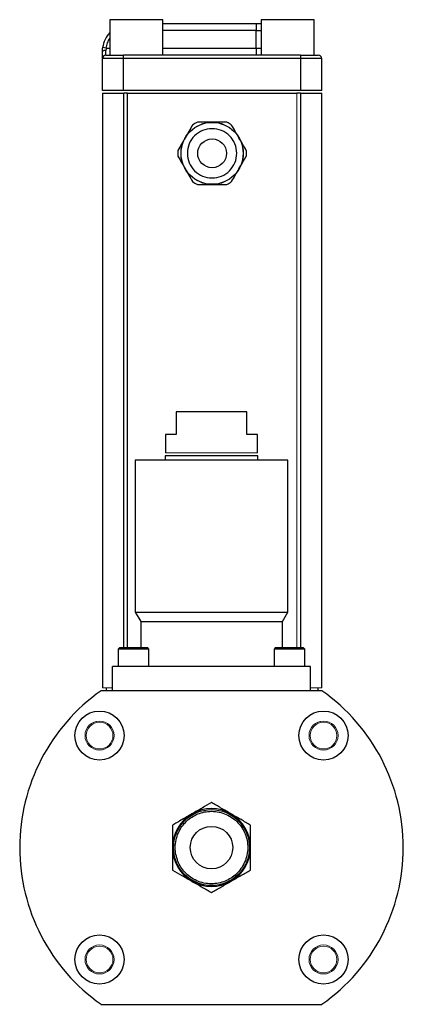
# Model space of a CAD drawing. Header units: inches. Extents: x 3.45 to 9, y 2.87 to 6.42.
# Tile 4 of 6: x 6.77 to 7.19, y 4.09 to 5.17. Entities that reach past the tile are written whole.
import ezdxf

# ---------------------------------------------------------------- set-up
doc = ezdxf.new("R2010")
doc.units = ezdxf.units.IN
doc.header["$MEASUREMENT"] = 0

msp = doc.modelspace()

# ---------------------------------------------------------------- linework, layer by layer
at = {"color": 7, "linetype": 'Continuous', "lineweight": 25}
for p, q in [((6.8699, 5.1732), (6.8699, 5.1341)), ((6.9088, 5.1732), (6.8699, 5.1732)), ((6.9284, 5.1732), (6.9088, 5.1732)), ((6.9284, 5.1341), (6.9284, 5.1732)), ((7.0369, 5.1732), (7.0369, 5.1341)), ((7.0758, 5.1732), (7.0369, 5.1732)), ((7.0954, 5.1732), (7.0758, 5.1732)), ((7.0954, 5.1341), (7.0954, 5.1732)), ((6.9284, 5.1691), (7.0313, 5.1691)), ((7.0313, 5.1691), (7.0313, 5.1613)), ((7.0313, 5.1691), (7.0369, 5.1691)), ((7.0313, 5.1419), (7.0313, 5.1613)), ((6.8659, 5.1419), (6.862, 5.1425)), ((7.0313, 5.1419), (7.0313, 5.1341)), ((6.8851, 5.1302), (6.8617, 5.1302)), ((6.8617, 5.095), (6.8617, 5.1302)), ((6.8656, 5.1341), (6.8656, 5.1392)), ((6.8851, 5.1302), (6.8851, 5.1341)), ((7.0802, 5.1341), (6.8851, 5.1341)), ((7.0802, 5.1302), (6.8851, 5.1302)), ((6.8851, 5.095), (6.8851, 5.1302)), ((7.0802, 5.1341), (7.0802, 5.1302)), ((7.1037, 5.1302), (7.0802, 5.1302)), ((7.0802, 5.1302), (7.0802, 5.095)), ((7.1037, 5.095), (7.1037, 5.1302)), ((6.8851, 5.095), (6.8617, 5.095)), ((6.8617, 5.092), (6.8852, 5.092)), ((6.8617, 5.092), (6.8617, 4.4357)), ((7.0802, 5.095), (6.8851, 5.095)), ((6.8892, 5.092), (6.8852, 5.092)), ((6.8892, 5.092), (7.0761, 5.092)), ((6.8892, 4.48), (6.8892, 5.092)), ((7.0802, 5.092), (7.0761, 5.092)), ((7.1037, 5.095), (7.0802, 5.095)), ((7.0802, 5.092), (7.1037, 5.092)), ((7.1037, 4.4357), (7.1037, 5.092)), ((7.0211, 4.7403), (6.943, 4.7403)), ((6.943, 4.7403), (6.943, 4.7153)), ((7.0211, 4.7153), (7.0211, 4.7403)), ((6.9314, 4.7153), (6.9314, 4.6953)), ((6.943, 4.7153), (6.9314, 4.7153)), ((7.0327, 4.7153), (7.0211, 4.7153)), ((7.0327, 4.6953), (7.0327, 4.7153)), ((6.8979, 4.687), (6.8979, 4.5195)), ((7.0662, 4.687), (6.8979, 4.687)), ((6.9308, 4.692), (6.9308, 4.687)), ((7.0333, 4.692), (6.9308, 4.692)), ((7.0333, 4.687), (7.0333, 4.692)), ((7.0662, 4.5195), (7.0662, 4.687)), ((6.8979, 4.5195), (6.9039, 4.5091)), ((6.8979, 4.5195), (6.982, 4.5195)), ((6.9039, 4.5091), (6.9039, 4.48)), ((6.9039, 4.5091), (7.0602, 4.5091)), ((6.982, 4.5195), (7.0662, 4.5195)), ((7.0602, 4.5091), (7.0662, 4.5195)), ((7.0602, 4.48), (7.0602, 4.5091)), ((6.8804, 4.48), (6.8792, 4.4787)), ((6.8792, 4.4787), (6.8792, 4.4595)), ((6.8804, 4.4787), (6.8792, 4.4787)), ((6.9117, 4.48), (6.8804, 4.48)), ((6.9129, 4.4787), (6.8804, 4.4787)), ((6.9129, 4.4787), (6.9117, 4.48)), ((6.9129, 4.4595), (6.9129, 4.4787)), ((7.0524, 4.48), (7.0512, 4.4787)), ((7.0512, 4.4787), (7.0512, 4.4595)), ((7.0524, 4.4787), (7.0512, 4.4787)), ((7.0837, 4.48), (7.0524, 4.48)), ((7.0849, 4.4787), (7.0524, 4.4787)), ((7.0849, 4.4787), (7.0837, 4.48)), ((7.0849, 4.4595), (7.0849, 4.4787)), ((7.0914, 4.4595), (6.8727, 4.4595)), ((6.8727, 4.4326), (6.8727, 4.4595)), ((7.0914, 4.4326), (7.0914, 4.4595)), ((6.8658, 4.4357), (6.8658, 4.4326)), ((7.0995, 4.4357), (7.0995, 4.4326)), ((7.1039, 4.4326), (6.8601, 4.4326)), ((6.8601, 4.0866), (7.1039, 4.0866))]:
    msp.add_line(p, q, dxfattribs=at)
at = {"color": 8, "linetype": 'Continuous', "lineweight": 25}
for p, q in [((7.0313, 5.1613), (6.9284, 5.1613)), ((7.0313, 5.1613), (7.0369, 5.1613)), ((6.8659, 5.1419), (6.8699, 5.1419)), ((6.9284, 5.1419), (7.0313, 5.1419)), ((7.0313, 5.1419), (7.0369, 5.1419)), ((6.8852, 4.48), (6.8852, 5.092)), ((7.0802, 5.092), (7.0802, 4.48))]:
    msp.add_line(p, q, dxfattribs=at)
at = {"color": 144, "linetype": 'Continuous', "lineweight": 18}
for p, q in [((7.0761, 5.092), (7.0761, 4.48)), ((6.982, 4.6953), (6.9314, 4.6953)), ((7.0327, 4.6953), (6.982, 4.6953)), ((6.8727, 4.4357), (6.8617, 4.4357)), ((7.1037, 4.4357), (7.0914, 4.4357)), ((6.8585, 4.3992), (6.8548, 4.3987)), ((7.1056, 4.3992), (7.1019, 4.3987))]:
    msp.add_line(p, q, dxfattribs=at)
at = {"color": 7, "linetype": 'Continuous', "lineweight": 25, "flags": 128}
msp.add_lwpolyline([(6.8656, 5.1392), (6.8648, 5.1392), (6.8641, 5.1391), (6.8634, 5.139), (6.8628, 5.1388), (6.8623, 5.1386), (6.8619, 5.1384), (6.8617, 5.1381), (6.8617, 5.1379)], dxfattribs=at)
at = {"color": 7, "linetype": 'Continuous', "lineweight": 25}
for centre, radius in [((6.9827, 5.0257), 0.0343), ((6.9827, 5.0257), 0.0342), ((6.9827, 5.0257), 0.0159), ((6.8585, 4.3832), 0.0271), ((7.1056, 4.3832), 0.0271), ((6.982, 4.2596), 0.0419), ((6.982, 4.2596), 0.0234), ((6.8585, 4.1361), 0.0271), ((7.1056, 4.1361), 0.0271)]:
    msp.add_circle(centre, radius, dxfattribs=at)
at = {"color": 144, "linetype": 'Continuous', "lineweight": 18}
for centre, radius in [((6.8585, 4.3832), 0.016), ((6.8585, 4.3832), 0.0148), ((7.1056, 4.3832), 0.016), ((7.1056, 4.3832), 0.0148), ((6.8585, 4.1361), 0.016), ((6.8585, 4.1361), 0.0148), ((7.1056, 4.1361), 0.016), ((7.1056, 4.1361), 0.0148)]:
    msp.add_circle(centre, radius, dxfattribs=at)
at = {"color": 7, "linetype": 'Continuous', "lineweight": 25}
for centre, radius, start, end in [((6.8929, 5.1379), 0.0313, 137.5189, 171.4559), ((6.8656, 5.1302), 0.00391, 90, 180), ((7.0997, 5.1302), 0.00391, 0, 90), ((6.9827, 5.0257), 0.0379, 115.3038, 124.6962), ((6.9827, 5.0257), 0.0379, 55.3038, 64.6962), ((6.9827, 5.0257), 0.0379, 175.3038, 184.6962), ((6.9827, 5.0257), 0.0379, 355.3038, 4.6962), ((6.9827, 5.0257), 0.0379, 235.3038, 244.6962), ((6.9827, 5.0257), 0.0379, 295.3038, 304.6962), ((6.982, 4.2596), 0.2116, 125.1705, 234.8295), ((6.982, 4.2596), 0.2116, 305.1705, 54.8295), ((6.982, 4.2596), 0.043, 120, 180), ((6.982, 4.2596), 0.043, 60, 120), ((6.982, 4.2596), 0.043, 360, 60), ((6.982, 4.2596), 0.043, 180, 240), ((6.982, 4.2596), 0.043, 300, 360), ((6.982, 4.2596), 0.043, 240, 300)]:
    msp.add_arc(centre, radius, start, end, dxfattribs=at)
at = {"color": 8, "linetype": 'Continuous', "lineweight": 25}
msp.add_open_spline([(6.8659, 5.1419), (6.8663, 5.1439), (6.867, 5.1476), (6.8689, 5.1509), (6.8699, 5.1524)], degree=3, knots=[0, 0, 0, 0, 0.523932, 1, 1, 1, 1], dxfattribs=at)
at = {"color": 7, "linetype": 'Continuous', "lineweight": 25}
for points, knots in [([(6.8617, 5.1379), (6.8617, 5.1381), (6.8617, 5.1386), (6.8617, 5.1394), (6.8617, 5.1401), (6.8618, 5.1409), (6.8619, 5.1417), (6.862, 5.1422), (6.862, 5.1425)], [0, 0, 0, 0, 0.1659194, 0.3315255, 0.4972795, 0.6636413, 0.831066, 1, 1, 1, 1]), ([(6.8617, 5.1302), (6.8617, 5.1302), (6.8617, 5.1302), (6.8617, 5.1303), (6.8617, 5.1304), (6.8617, 5.1305), (6.8617, 5.1308), (6.8617, 5.1313), (6.8617, 5.1323), (6.8617, 5.1334), (6.8617, 5.1346), (6.8617, 5.1358), (6.8617, 5.1368), (6.8617, 5.1375), (6.8617, 5.1379)], [0, 0, 0, 0, 0.049043, 0.097812, 0.146479, 0.195218, 0.244201, 0.372023, 0.500031, 0.627852, 0.75586, 0.837251, 0.918363, 1, 1, 1, 1]), ([(7.0099, 5.0257), (7.0099, 5.0185), (7.007, 5.0116), (6.9968, 5.0014), (6.9899, 4.9985), (6.9754, 4.9985), (6.9685, 5.0014), (6.9583, 5.0116), (6.9554, 5.0185), (6.9554, 5.033), (6.9583, 5.0399), (6.9685, 5.0501), (6.9754, 5.0529), (6.9899, 5.0529), (6.9968, 5.0501), (7.007, 5.0399), (7.0099, 5.033), (7.0099, 5.0257)], [0, 0, 0, 0, 0.125, 0.125, 0.25, 0.25, 0.375, 0.375, 0.5, 0.5, 0.625, 0.625, 0.75, 0.75, 0.875, 0.875, 1, 1, 1, 1]), ([(6.982, 4.3092), (6.9787, 4.3073), (6.9752, 4.3053), (6.9699, 4.3022), (6.9681, 4.3012), (6.9643, 4.299), (6.9624, 4.2979), (6.9605, 4.2968)], [0, 0, 0, 0, 0.5, 0.5, 0.75, 0.75, 1, 1, 1, 1]), ([(7.0035, 4.2968), (6.9997, 4.299), (6.9961, 4.3011), (6.9907, 4.3043), (6.9889, 4.3053), (6.9854, 4.3073), (6.9837, 4.3083), (6.982, 4.3092)], [0, 0, 0, 0, 0.5, 0.5, 0.75, 0.75, 1, 1, 1, 1]), ([(6.9605, 4.2968), (6.9568, 4.2947), (6.9531, 4.2925), (6.9477, 4.2894), (6.9459, 4.2884), (6.9424, 4.2864), (6.9407, 4.2854), (6.9391, 4.2844)], [0, 0, 0, 0, 0.5, 0.5, 0.75, 0.75, 1, 1, 1, 1]), ([(7.0167, 4.2796), (7.0154, 4.2817), (7.0125, 4.2859), (7.007, 4.2912), (7.0002, 4.2956), (6.9925, 4.2985), (6.9843, 4.2998), (6.9762, 4.2995), (6.9687, 4.2976), (6.9619, 4.2945), (6.9558, 4.2901), (6.9504, 4.2846), (6.9461, 4.2778), (6.9431, 4.2701), (6.9418, 4.2619), (6.9422, 4.2539), (6.9441, 4.2463), (6.9472, 4.2395), (6.9515, 4.2334), (6.9571, 4.228), (6.9639, 4.2237), (6.9716, 4.2207), (6.9797, 4.2194), (6.9878, 4.2198), (6.9953, 4.2217), (7.0021, 4.2248), (7.0083, 4.2291), (7.0136, 4.2347), (7.018, 4.2415), (7.0209, 4.2492), (7.0222, 4.2573), (7.0219, 4.2654), (7.02, 4.2729), (7.0179, 4.2775), (7.0167, 4.2796)], [0, 0, 0, 0, 0.029129, 0.060003, 0.09216, 0.125, 0.15784, 0.189997, 0.220871, 0.25, 0.279129, 0.310003, 0.34216, 0.375, 0.40784, 0.439997, 0.470871, 0.5, 0.529129, 0.560003, 0.59216, 0.625, 0.65784, 0.689997, 0.720871, 0.75, 0.779129, 0.810003, 0.84216, 0.875, 0.90784, 0.939997, 0.970871, 1, 1, 1, 1]), ([(7.025, 4.2844), (7.0216, 4.2864), (7.0182, 4.2884), (7.0128, 4.2915), (7.011, 4.2925), (7.0073, 4.2946), (7.0054, 4.2957), (7.0035, 4.2968)], [0, 0, 0, 0, 0.5, 0.5, 0.75, 0.75, 1, 1, 1, 1]), ([(6.9391, 4.2844), (6.9391, 4.2805), (6.9391, 4.2766), (6.9391, 4.2704), (6.9391, 4.2683), (6.9391, 4.264), (6.9391, 4.2618), (6.9391, 4.2596)], [0, 0, 0, 0, 0.5, 0.5, 0.75, 0.75, 1, 1, 1, 1]), ([(7.025, 4.2596), (7.025, 4.264), (7.025, 4.2682), (7.025, 4.2744), (7.025, 4.2765), (7.025, 4.2805), (7.025, 4.2825), (7.025, 4.2844)], [0, 0, 0, 0, 0.5, 0.5, 0.75, 0.75, 1, 1, 1, 1]), ([(6.9391, 4.2596), (6.9391, 4.2553), (6.9391, 4.251), (6.9391, 4.2448), (6.9391, 4.2427), (6.9391, 4.2387), (6.9391, 4.2368), (6.9391, 4.2348)], [0, 0, 0, 0, 0.5, 0.5, 0.75, 0.75, 1, 1, 1, 1]), ([(7.025, 4.2348), (7.025, 4.2387), (7.025, 4.2427), (7.025, 4.2489), (7.025, 4.251), (7.025, 4.2552), (7.025, 4.2574), (7.025, 4.2596)], [0, 0, 0, 0, 0.5, 0.5, 0.75, 0.75, 1, 1, 1, 1]), ([(6.9391, 4.2348), (6.9424, 4.2329), (6.9459, 4.2309), (6.9512, 4.2278), (6.953, 4.2268), (6.9567, 4.2246), (6.9586, 4.2235), (6.9605, 4.2224)], [0, 0, 0, 0, 0.5, 0.5, 0.75, 0.75, 1, 1, 1, 1]), ([(7.0035, 4.2224), (7.0073, 4.2246), (7.011, 4.2267), (7.0163, 4.2298), (7.0181, 4.2309), (7.0216, 4.2329), (7.0233, 4.2338), (7.025, 4.2348)], [0, 0, 0, 0, 0.5, 0.5, 0.75, 0.75, 1, 1, 1, 1]), ([(6.9605, 4.2224), (6.9643, 4.2202), (6.968, 4.2181), (6.9734, 4.215), (6.9752, 4.214), (6.9786, 4.212), (6.9803, 4.211), (6.982, 4.21)], [0, 0, 0, 0, 0.5, 0.5, 0.75, 0.75, 1, 1, 1, 1]), ([(6.982, 4.21), (6.9854, 4.212), (6.9888, 4.2139), (6.9942, 4.217), (6.996, 4.2181), (6.9997, 4.2202), (7.0016, 4.2213), (7.0035, 4.2224)], [0, 0, 0, 0, 0.5, 0.5, 0.75, 0.75, 1, 1, 1, 1])]:
    msp.add_open_spline(points, degree=3, knots=knots, dxfattribs=at)
for points in [[(6.8659, 5.1419), (6.8657, 5.141), (6.8656, 5.1401), (6.8656, 5.1392)], [(6.8656, 5.1341), (6.8656, 5.1341), (6.8743, 5.1341), (6.8851, 5.1341)], [(7.0802, 5.1341), (7.091, 5.1341), (7.0997, 5.1341), (7.0997, 5.1341)], [(6.9611, 5.0569), (6.9584, 5.0522), (6.953, 5.0429), (6.9476, 5.0335), (6.9449, 5.0288)], [(6.9989, 5.06), (6.9935, 5.06), (6.9827, 5.06), (6.9718, 5.06), (6.9664, 5.06)], [(7.0204, 5.0288), (7.0177, 5.0335), (7.0123, 5.0429), (7.0069, 5.0522), (7.0042, 5.0569)], [(6.9449, 5.0226), (6.9476, 5.018), (6.953, 5.0086), (6.9584, 4.9992), (6.9611, 4.9946)], [(7.0042, 4.9946), (7.0069, 4.9992), (7.0123, 5.0086), (7.0177, 5.018), (7.0204, 5.0226)], [(6.9664, 4.9914), (6.9718, 4.9914), (6.9827, 4.9914), (6.9935, 4.9914), (6.9989, 4.9914)]]:
    msp.add_open_spline(points, degree=3, dxfattribs=at)

doc.saveas('drawing.dxf')
